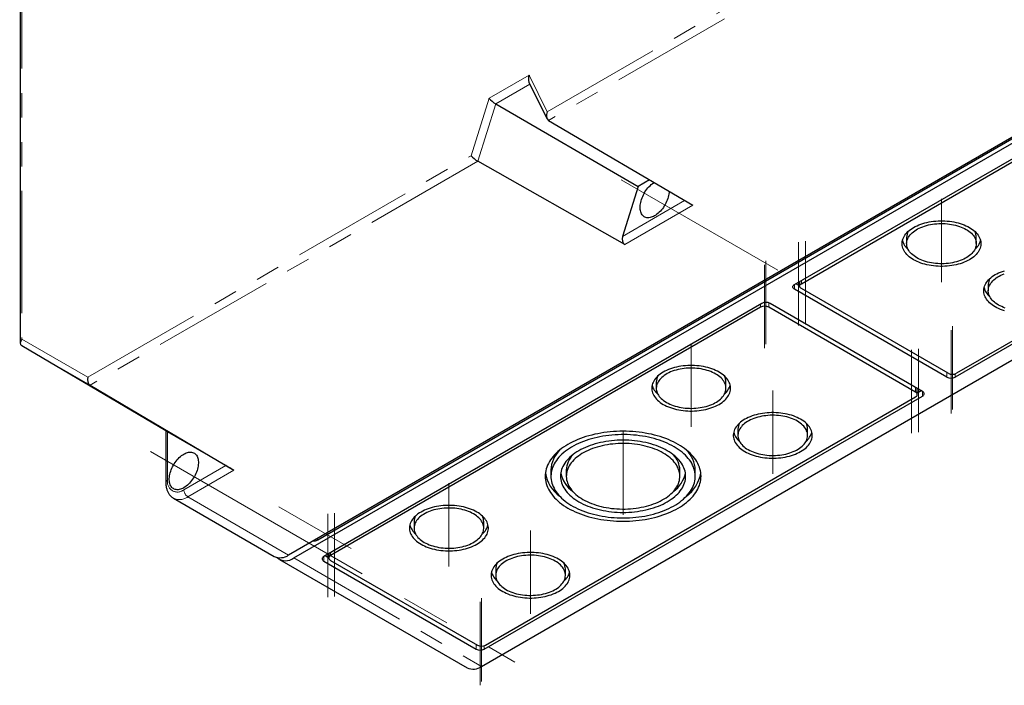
# Model space of a CAD drawing. Header units: millimetres. Extents: x 25 to 2116, y 25 to 1460.
# Tile 4 of 10: x 1597 to 1852, y 512 to 685. Entities that reach past the tile are written whole.
import ezdxf

# ---------------------------------------------------------------- set-up
doc = ezdxf.new("R2010")
doc.units = ezdxf.units.MM
doc.header["$LTSCALE"] = 5
doc.linetypes.add('CENTERX2', pattern=[20.32, 12.7, -2.54, 2.54, -2.54])
doc.linetypes.add('PHANTOM', pattern=[12.7, 6.35, -1.27, 1.27, -1.27, 1.27, -1.27])

msp = doc.modelspace()

# ---------------------------------------------------------------- linework, layer by layer
at = {"color": 7, "linetype": 'Continuous', "lineweight": 25}
for p, q in [((1596.676, 767.219), (1596.676, 601.002)), ((1911.071, 687.155), (1666.412, 545.916)), ((1667.755, 545.141), (1912.414, 686.379)), ((1673.978, 549.876), (1906.192, 683.93)), ((1797.863, 616.168), (1911.707, 681.889)), ((1799.631, 616.372), (1911.354, 680.869)), ((1728.864, 668.756), (1733.531, 659.24)), ((1720.216, 663.083), (1757.204, 641.601)), ((1716.546, 516.975), (1961.205, 658.213)), ((1733.938, 658.783), (1771.407, 636.736)), ((1953.426, 657.805), (1839.582, 592.084)), ((1951.659, 657.601), (1839.936, 593.105)), ((1753.75, 626.543), (1715.559, 648.173)), ((1760.2, 643.33), (1757.204, 641.601)), ((1757.204, 641.601), (1753.147, 628.644)), ((1826.997, 628.415), (1826.997, 626.782)), ((1845.097, 626.782), (1845.097, 628.415)), ((1799.191, 616.935), (1799.191, 615.76)), ((1837.461, 592.084), (1797.863, 614.944)), ((1799.191, 615.81), (1798.217, 616.373)), ((1837.814, 593.105), (1799.631, 615.148)), ((1848.21, 616.169), (1848.21, 614.535)), ((1789.378, 611.27), (1675.533, 545.549)), ((1789.024, 610.249), (1677.301, 545.753)), ((1829.329, 588.206), (1791.145, 610.249)), ((1831.097, 588.41), (1791.499, 611.27)), ((1634.506, 578.123), (1597.115, 600.241)), ((1614.819, 590.017), (1652.182, 567.909)), ((1761.943, 590.86), (1761.943, 589.227)), ((1780.043, 589.227), (1780.043, 590.86)), ((1829.769, 587.594), (1829.769, 589.177)), ((1829.769, 588.052), (1830.743, 588.615)), ((1717.253, 521.465), (1831.097, 587.186)), ((1717.606, 522.485), (1829.329, 586.982)), ((1783.156, 578.614), (1783.156, 576.981)), ((1801.256, 576.981), (1801.256, 578.614)), ((1634.506, 578.127), (1634.506, 564.695)), ((1650.074, 569.141), (1634.946, 577.878)), ((1734.565, 568), (1734.565, 566.367)), ((1738.565, 568), (1738.565, 566.367)), ((1768.065, 566.367), (1768.065, 568)), ((1772.065, 566.367), (1772.065, 568)), ((1636.499, 560.649), (1662.662, 545.545)), ((1699.01, 554.53), (1699.01, 552.897)), ((1717.11, 552.897), (1717.11, 554.53)), ((1675.887, 545.753), (1676.862, 545.191)), ((1676.862, 546.316), (1676.862, 545.141)), ((1664.006, 544.769), (1712.796, 516.603)), ((1675.533, 544.324), (1715.131, 521.465)), ((1677.301, 544.528), (1715.485, 522.485)), ((1720.224, 542.284), (1720.224, 540.651)), ((1738.324, 540.651), (1738.324, 542.284))]:
    msp.add_line(p, q, dxfattribs=at)
at = {"color": 7, "linetype": 'PHANTOM', "lineweight": 18}
for p, q in [((1597.115, 767.472), (1597.115, 601.973)), ((1733.568, 661.019), (1833.177, 718.522)), ((1834.677, 716.939), (1733.938, 658.783)), ((1718.474, 664.516), (1728.901, 670.536)), ((1728.901, 670.536), (1733.568, 661.019)), ((1729.124, 668.225), (1720.216, 663.083)), ((1713.807, 649.611), (1718.474, 664.516)), ((1720.216, 663.083), (1715.549, 648.178)), ((1614.198, 592.108), (1713.807, 649.611)), ((1715.559, 648.173), (1614.819, 590.017)), ((1753.147, 628.644), (1769.306, 637.972)), ((1771.407, 636.736), (1753.75, 626.543)), ((1799.631, 617.189), (1799.631, 616.372)), ((1797.863, 616.168), (1797.863, 614.944)), ((1789.024, 611.066), (1789.024, 610.249)), ((1791.145, 611.421), (1791.145, 610.249)), ((1597.115, 601.973), (1614.198, 592.108)), ((1614.81, 590.023), (1597.106, 600.246)), ((1837.461, 593.309), (1837.461, 592.084)), ((1839.582, 592.953), (1839.582, 592.084)), ((1829.329, 589.431), (1829.329, 588.206)), ((1831.097, 588.41), (1831.097, 587.186)), ((1634.946, 577.878), (1634.946, 565.307)), ((1639.188, 562.857), (1650.074, 569.141)), ((1652.182, 567.909), (1640.249, 561.02)), ((1640.249, 561.02), (1666.412, 545.916)), ((1673.624, 550.08), (1673.978, 549.876)), ((1667.755, 545.141), (1716.546, 516.975)), ((1675.533, 545.549), (1675.533, 544.324)), ((1677.301, 546.569), (1677.301, 545.753)), ((1715.131, 522.69), (1715.131, 521.465)), ((1717.253, 522.334), (1717.253, 521.465))]:
    msp.add_line(p, q, dxfattribs=at)
at = {"color": 1, "linetype": 'CENTERX2', "lineweight": 18}
for p, q in [((1793.513, 619.905), (1752.857, 643.375)), ((1836.047, 638.415), (1836.047, 616.782)), ((1798.924, 627.189), (1798.924, 605.556)), ((1800.691, 627.393), (1800.691, 605.76)), ((1790.438, 622.291), (1790.438, 600.658)), ((1790.085, 621.27), (1790.085, 599.637)), ((1838.522, 604.33), (1838.522, 582.697)), ((1838.875, 605.35), (1838.875, 583.717)), ((1770.993, 600.86), (1770.993, 579.227)), ((1828.269, 599.227), (1828.269, 577.594)), ((1830.036, 599.431), (1830.036, 577.798)), ((1792.206, 588.614), (1792.206, 566.981)), ((1753.315, 578), (1753.315, 556.367)), ((1630.528, 572.756), (1725.206, 518.099)), ((1708.06, 564.53), (1708.06, 542.897)), ((1663.903, 558.387), (1682.638, 547.571)), ((1676.594, 556.57), (1676.594, 534.937)), ((1678.362, 556.774), (1678.362, 535.141)), ((1729.274, 552.284), (1729.274, 530.651)), ((1716.546, 534.731), (1716.546, 513.098)), ((1716.192, 533.71), (1716.192, 512.077))]:
    msp.add_line(p, q, dxfattribs=at)
at = {"color": 7, "linetype": 'Continuous', "lineweight": 25, "flags": 128}
for points in [[(1765.296, 640.332), (1765.273, 640.017), (1765.224, 639.642), (1765.151, 639.258), (1765.055, 638.868), (1764.935, 638.476), (1764.794, 638.083), (1764.631, 637.691), (1764.448, 637.304), (1764.246, 636.924), (1764.026, 636.554), (1763.79, 636.195), (1763.54, 635.851), (1763.276, 635.522), (1763, 635.213), (1762.716, 634.923), (1762.423, 634.657), (1762.124, 634.414), (1761.822, 634.197), (1761.518, 634.007), (1761.213, 633.846), (1760.911, 633.713), (1760.612, 633.611), (1760.32, 633.54), (1760.035, 633.501), (1759.76, 633.493), (1759.496, 633.516), (1759.245, 633.571), (1759.009, 633.658), (1758.789, 633.774), (1758.587, 633.921), (1758.404, 634.097), (1758.241, 634.3), (1758.1, 634.53), (1757.98, 634.785), (1757.884, 635.063), (1757.811, 635.362), (1757.762, 635.681), (1757.738, 636.018), (1757.738, 636.369), (1757.762, 636.734), (1757.811, 637.11), (1757.884, 637.493), (1757.98, 637.883), (1758.1, 638.275), (1758.241, 638.669), (1758.404, 639.06), (1758.587, 639.447), (1758.789, 639.827), (1759.009, 640.197), (1759.245, 640.556), (1759.496, 640.901), (1759.76, 641.229), (1760.035, 641.538), (1760.32, 641.828), (1760.612, 642.094), (1760.911, 642.337), (1761.213, 642.554), (1761.359, 642.648)], [(1828.799, 622.597), (1828.39, 622.848), (1828.006, 623.112), (1827.65, 623.388), (1827.323, 623.675), (1827.025, 623.973), (1826.757, 624.281), (1826.521, 624.597), (1826.317, 624.92), (1826.146, 625.25), (1826.008, 625.585), (1825.905, 625.924), (1825.836, 626.266), (1825.801, 626.609), (1825.801, 626.954), (1825.836, 627.297), (1825.905, 627.639), (1826.008, 627.978), (1826.146, 628.313), (1826.317, 628.643), (1826.521, 628.966), (1826.757, 629.282), (1827.025, 629.59), (1827.323, 629.888), (1827.65, 630.176), (1828.006, 630.452), (1828.39, 630.715), (1828.799, 630.966), (1829.233, 631.202), (1829.689, 631.423), (1830.168, 631.629), (1830.666, 631.818), (1831.182, 631.99), (1831.715, 632.144), (1832.262, 632.281), (1832.823, 632.398), (1833.394, 632.497), (1833.974, 632.577), (1834.561, 632.636), (1835.153, 632.676), (1835.749, 632.696), (1836.345, 632.696), (1836.94, 632.676), (1837.532, 632.636), (1838.119, 632.577), (1838.7, 632.497), (1839.271, 632.398), (1839.831, 632.281), (1840.379, 632.144), (1840.911, 631.99), (1841.428, 631.818), (1841.926, 631.629), (1842.404, 631.423), (1842.861, 631.202), (1843.295, 630.966), (1843.704, 630.715), (1844.087, 630.452), (1844.443, 630.176), (1844.771, 629.888), (1845.069, 629.59), (1845.336, 629.282), (1845.573, 628.966), (1845.776, 628.643), (1845.947, 628.313), (1846.085, 627.978), (1846.188, 627.639), (1846.258, 627.297), (1846.292, 626.954), (1846.292, 626.609), (1846.258, 626.266), (1846.188, 625.924), (1846.085, 625.585), (1845.947, 625.25), (1845.776, 624.92), (1845.573, 624.597), (1845.336, 624.281), (1845.069, 623.973), (1844.771, 623.675), (1844.443, 623.388), (1844.087, 623.112), (1843.704, 622.848), (1843.295, 622.597), (1842.861, 622.361), (1842.404, 622.14), (1841.926, 621.935), (1841.428, 621.745), (1840.911, 621.573), (1840.379, 621.419), (1839.831, 621.282), (1839.271, 621.165), (1838.7, 621.066), (1838.119, 620.987), (1837.532, 620.927), (1836.94, 620.887), (1836.345, 620.867), (1835.749, 620.867), (1835.153, 620.887), (1834.561, 620.927), (1833.974, 620.987), (1833.394, 621.066), (1832.823, 621.165), (1832.262, 621.282), (1831.715, 621.419), (1831.182, 621.573), (1830.666, 621.745), (1830.168, 621.935), (1829.689, 622.14), (1829.233, 622.361), (1828.799, 622.597)], [(1829.647, 623.087), (1829.266, 623.322), (1828.909, 623.569), (1828.58, 623.829), (1828.28, 624.1), (1828.009, 624.381), (1827.768, 624.671), (1827.558, 624.97), (1827.381, 625.275), (1827.237, 625.585), (1827.126, 625.901), (1827.049, 626.219), (1827.006, 626.54), (1826.998, 626.862), (1827.024, 627.183), (1827.083, 627.503), (1827.177, 627.821), (1827.305, 628.134), (1827.466, 628.442), (1827.659, 628.744), (1827.884, 629.038), (1828.14, 629.324), (1828.427, 629.6), (1828.742, 629.865), (1829.084, 630.119), (1829.453, 630.36), (1829.847, 630.588), (1830.265, 630.801), (1830.705, 630.999), (1831.165, 631.181), (1831.643, 631.346), (1832.138, 631.494), (1832.648, 631.624), (1833.171, 631.735), (1833.704, 631.828), (1834.247, 631.902), (1834.796, 631.956), (1835.351, 631.991), (1835.907, 632.005), (1836.465, 632), (1837.02, 631.976), (1837.572, 631.931), (1838.119, 631.867), (1838.657, 631.784), (1839.186, 631.682), (1839.702, 631.561), (1840.205, 631.422), (1840.692, 631.265), (1841.161, 631.092), (1841.611, 630.902), (1842.04, 630.696), (1842.446, 630.476), (1842.828, 630.241), (1843.184, 629.994), (1843.513, 629.734), (1843.814, 629.463), (1844.085, 629.182), (1844.326, 628.892), (1844.535, 628.594), (1844.712, 628.289), (1844.856, 627.978), (1844.967, 627.662), (1845.044, 627.344), (1845.087, 627.023), (1845.096, 626.701), (1845.07, 626.38), (1845.01, 626.06), (1844.916, 625.743), (1844.788, 625.429), (1844.628, 625.121), (1844.434, 624.82), (1844.209, 624.525), (1843.953, 624.239), (1843.667, 623.963), (1843.352, 623.698), (1843.009, 623.444), (1842.64, 623.203), (1842.246, 622.975), (1841.828, 622.762), (1841.389, 622.564), (1840.929, 622.383), (1840.45, 622.217), (1839.955, 622.07), (1839.446, 621.94), (1838.923, 621.828), (1838.389, 621.735), (1837.846, 621.661), (1837.297, 621.607), (1836.743, 621.573), (1836.186, 621.558), (1835.629, 621.563), (1835.073, 621.587), (1834.521, 621.632), (1833.975, 621.696), (1833.436, 621.779), (1832.908, 621.881), (1832.391, 622.002), (1831.889, 622.141), (1831.402, 622.298), (1830.932, 622.471), (1830.482, 622.661), (1830.053, 622.867), (1829.647, 623.087)], [(1850.012, 610.351), (1849.603, 610.602), (1849.22, 610.865), (1848.864, 611.142), (1848.536, 611.429), (1848.238, 611.727), (1847.97, 612.035), (1847.734, 612.351), (1847.53, 612.674), (1847.359, 613.004), (1847.222, 613.339), (1847.118, 613.678), (1847.049, 614.02), (1847.014, 614.363), (1847.014, 614.708), (1847.049, 615.051), (1847.118, 615.393), (1847.222, 615.732), (1847.359, 616.067), (1847.53, 616.397), (1847.734, 616.72), (1847.97, 617.036), (1848.238, 617.344), (1848.536, 617.642), (1848.864, 617.929), (1849.22, 618.206), (1849.603, 618.469), (1850.012, 618.72), (1850.446, 618.956), (1850.902, 619.177), (1851.381, 619.383), (1851.879, 619.572), (1852.395, 619.744)], [(1850.861, 610.841), (1850.479, 611.076), (1850.123, 611.323), (1849.794, 611.583), (1849.493, 611.854), (1849.222, 612.135), (1848.981, 612.425), (1848.772, 612.723), (1848.595, 613.029), (1848.45, 613.339), (1848.339, 613.655), (1848.262, 613.973), (1848.22, 614.294), (1848.211, 614.616), (1848.237, 614.937), (1848.297, 615.257), (1848.391, 615.574), (1848.518, 615.888), (1848.679, 616.196), (1848.872, 616.498), (1849.098, 616.792), (1849.354, 617.078), (1849.64, 617.354), (1849.955, 617.619), (1850.297, 617.873), (1850.667, 618.114), (1851.061, 618.342), (1851.478, 618.555), (1851.918, 618.753), (1852.378, 618.935)], [(1797.863, 614.944), (1797.71, 615.047), (1797.587, 615.163), (1797.497, 615.288), (1797.442, 615.421), (1797.424, 615.556), (1797.442, 615.691), (1797.497, 615.824), (1797.587, 615.949), (1797.71, 616.065), (1797.863, 616.168)], [(1799.631, 615.148), (1799.478, 615.251), (1799.355, 615.367), (1799.265, 615.492), (1799.21, 615.625), (1799.191, 615.76), (1799.21, 615.896), (1799.265, 616.028), (1799.355, 616.153), (1799.478, 616.269), (1799.631, 616.372)], [(1852.395, 609.327), (1851.879, 609.499), (1851.381, 609.688), (1850.902, 609.894), (1850.446, 610.115), (1850.012, 610.351)], [(1852.615, 610.052), (1852.145, 610.225), (1851.696, 610.415), (1851.267, 610.621), (1850.861, 610.841)], [(1778.241, 593.411), (1777.807, 593.647), (1777.35, 593.868), (1776.872, 594.074), (1776.374, 594.263), (1775.858, 594.435), (1775.325, 594.59), (1774.777, 594.726), (1774.217, 594.844), (1773.646, 594.942), (1773.066, 595.022), (1772.478, 595.082), (1771.886, 595.121), (1771.291, 595.142), (1770.695, 595.142), (1770.1, 595.121), (1769.507, 595.082), (1768.92, 595.022), (1768.34, 594.942), (1767.769, 594.844), (1767.209, 594.726), (1766.661, 594.59), (1766.128, 594.435), (1765.612, 594.263), (1765.114, 594.074), (1764.635, 593.868), (1764.179, 593.647), (1763.745, 593.411), (1763.336, 593.161), (1762.953, 592.897), (1762.597, 592.621), (1762.269, 592.333), (1761.971, 592.035), (1761.703, 591.728), (1761.467, 591.411), (1761.263, 591.088), (1761.092, 590.758), (1760.955, 590.423), (1760.851, 590.084), (1760.782, 589.743), (1760.747, 589.399), (1760.747, 589.055), (1760.782, 588.711), (1760.851, 588.369), (1760.955, 588.03), (1761.092, 587.695), (1761.263, 587.366), (1761.467, 587.042), (1761.703, 586.726), (1761.971, 586.419), (1762.269, 586.12), (1762.597, 585.833), (1762.953, 585.557), (1763.336, 585.293), (1763.745, 585.043), (1764.179, 584.807), (1764.635, 584.585), (1765.114, 584.38), (1765.612, 584.191), (1766.128, 584.018), (1766.661, 583.864), (1767.209, 583.728), (1767.769, 583.61), (1768.34, 583.511), (1768.92, 583.432), (1769.507, 583.372), (1770.1, 583.332), (1770.695, 583.312), (1771.291, 583.312), (1771.886, 583.332), (1772.478, 583.372), (1773.066, 583.432), (1773.646, 583.511), (1774.217, 583.61), (1774.777, 583.728), (1775.325, 583.864), (1775.858, 584.018), (1776.374, 584.191), (1776.872, 584.38), (1777.35, 584.585), (1777.807, 584.807), (1778.241, 585.043), (1778.65, 585.293), (1779.033, 585.557), (1779.389, 585.833), (1779.717, 586.12), (1780.015, 586.419), (1780.283, 586.726), (1780.519, 587.042), (1780.723, 587.366), (1780.894, 587.695), (1781.031, 588.03), (1781.135, 588.369), (1781.204, 588.711), (1781.239, 589.055), (1781.239, 589.399), (1781.204, 589.743), (1781.135, 590.084), (1781.031, 590.423), (1780.894, 590.758), (1780.723, 591.088), (1780.519, 591.411), (1780.283, 591.728), (1780.015, 592.035), (1779.717, 592.333), (1779.389, 592.621), (1779.033, 592.897), (1778.65, 593.161), (1778.241, 593.411)], [(1777.392, 592.921), (1776.986, 593.141), (1776.557, 593.347), (1776.107, 593.537), (1775.638, 593.711), (1775.151, 593.867), (1774.648, 594.006), (1774.132, 594.127), (1773.603, 594.229), (1773.065, 594.312), (1772.519, 594.376), (1771.967, 594.421), (1771.411, 594.446), (1770.854, 594.451), (1770.297, 594.436), (1769.743, 594.401), (1769.193, 594.347), (1768.651, 594.273), (1768.117, 594.18), (1767.594, 594.069), (1767.084, 593.939), (1766.589, 593.791), (1766.111, 593.626), (1765.651, 593.444), (1765.211, 593.246), (1764.794, 593.033), (1764.4, 592.806), (1764.03, 592.564), (1763.688, 592.311), (1763.373, 592.045), (1763.087, 591.769), (1762.83, 591.483), (1762.605, 591.189), (1762.412, 590.887), (1762.251, 590.579), (1762.124, 590.266), (1762.03, 589.949), (1761.97, 589.629), (1761.944, 589.307), (1761.953, 588.986), (1761.995, 588.665), (1762.072, 588.346), (1762.183, 588.031), (1762.328, 587.72), (1762.505, 587.415), (1762.714, 587.117), (1762.955, 586.826), (1763.226, 586.545), (1763.527, 586.274), (1763.856, 586.015), (1764.212, 585.767), (1764.594, 585.533), (1765, 585.312), (1765.428, 585.107), (1765.878, 584.917), (1766.348, 584.743), (1766.835, 584.586), (1767.337, 584.448), (1767.854, 584.327), (1768.382, 584.224), (1768.921, 584.141), (1769.467, 584.077), (1770.019, 584.033), (1770.575, 584.008), (1771.132, 584.003), (1771.689, 584.018), (1772.243, 584.052), (1772.793, 584.107), (1773.335, 584.18), (1773.869, 584.273), (1774.392, 584.385), (1774.902, 584.515), (1775.397, 584.663), (1775.875, 584.828), (1776.335, 585.01), (1776.774, 585.207), (1777.192, 585.421), (1777.586, 585.648), (1777.955, 585.889), (1778.298, 586.143), (1778.613, 586.408), (1778.899, 586.685), (1779.155, 586.97), (1779.38, 587.265), (1779.574, 587.567), (1779.735, 587.875), (1779.862, 588.188), (1779.956, 588.505), (1780.016, 588.825), (1780.042, 589.146), (1780.033, 589.468), (1779.99, 589.789), (1779.913, 590.108), (1779.802, 590.423), (1779.658, 590.734), (1779.481, 591.039), (1779.272, 591.337), (1779.031, 591.627), (1778.76, 591.908), (1778.459, 592.179), (1778.13, 592.439), (1777.774, 592.687), (1777.392, 592.921)], [(1829.329, 586.982), (1829.482, 587.085), (1829.605, 587.201), (1829.695, 587.326), (1829.75, 587.459), (1829.769, 587.594), (1829.75, 587.729), (1829.695, 587.862), (1829.605, 587.987), (1829.482, 588.103), (1829.329, 588.206)], [(1831.097, 587.186), (1831.25, 587.289), (1831.373, 587.405), (1831.463, 587.531), (1831.518, 587.663), (1831.536, 587.798), (1831.518, 587.934), (1831.463, 588.066), (1831.373, 588.191), (1831.25, 588.307), (1831.097, 588.41)], [(1799.454, 581.165), (1799.02, 581.401), (1798.564, 581.622), (1798.085, 581.828), (1797.587, 582.017), (1797.071, 582.189), (1796.538, 582.343), (1795.99, 582.48), (1795.43, 582.598), (1794.859, 582.696), (1794.279, 582.776), (1793.692, 582.835), (1793.099, 582.875), (1792.504, 582.895), (1791.908, 582.895), (1791.313, 582.875), (1790.721, 582.835), (1790.133, 582.776), (1789.553, 582.696), (1788.982, 582.598), (1788.422, 582.48), (1787.874, 582.343), (1787.341, 582.189), (1786.825, 582.017), (1786.327, 581.828), (1785.849, 581.622), (1785.392, 581.401), (1784.958, 581.165), (1784.549, 580.914), (1784.166, 580.651), (1783.81, 580.375), (1783.482, 580.087), (1783.184, 579.789), (1782.916, 579.481), (1782.68, 579.165), (1782.476, 578.842), (1782.305, 578.512), (1782.168, 578.177), (1782.064, 577.838), (1781.995, 577.496), (1781.96, 577.153), (1781.96, 576.809), (1781.995, 576.465), (1782.064, 576.123), (1782.168, 575.784), (1782.305, 575.449), (1782.476, 575.119), (1782.68, 574.796), (1782.916, 574.48), (1783.184, 574.172), (1783.482, 573.874), (1783.81, 573.587), (1784.166, 573.311), (1784.549, 573.047), (1784.958, 572.797), (1785.392, 572.56), (1785.849, 572.339), (1786.327, 572.134), (1786.825, 571.944), (1787.341, 571.772), (1787.874, 571.618), (1788.422, 571.482), (1788.982, 571.364), (1789.553, 571.265), (1790.133, 571.186), (1790.721, 571.126), (1791.313, 571.086), (1791.908, 571.066), (1792.504, 571.066), (1793.099, 571.086), (1793.692, 571.126), (1794.279, 571.186), (1794.859, 571.265), (1795.43, 571.364), (1795.99, 571.482), (1796.538, 571.618), (1797.071, 571.772), (1797.587, 571.944), (1798.085, 572.134), (1798.564, 572.339), (1799.02, 572.56), (1799.454, 572.797), (1799.863, 573.047), (1800.246, 573.311), (1800.602, 573.587), (1800.93, 573.874), (1801.228, 574.172), (1801.496, 574.48), (1801.732, 574.796), (1801.936, 575.119), (1802.107, 575.449), (1802.244, 575.784), (1802.348, 576.123), (1802.417, 576.465), (1802.452, 576.809), (1802.452, 577.153), (1802.417, 577.496), (1802.348, 577.838), (1802.244, 578.177), (1802.107, 578.512), (1801.936, 578.842), (1801.732, 579.165), (1801.496, 579.481), (1801.228, 579.789), (1800.93, 580.087), (1800.602, 580.375), (1800.246, 580.651), (1799.863, 580.914), (1799.454, 581.165)], [(1798.605, 580.675), (1798.199, 580.895), (1797.77, 581.101), (1797.321, 581.291), (1796.851, 581.464), (1796.364, 581.621), (1795.862, 581.76), (1795.345, 581.881), (1794.816, 581.983), (1794.278, 582.066), (1793.732, 582.13), (1793.18, 582.175), (1792.624, 582.2), (1792.067, 582.205), (1791.51, 582.19), (1790.956, 582.155), (1790.406, 582.101), (1789.864, 582.027), (1789.33, 581.934), (1788.807, 581.823), (1788.297, 581.693), (1787.802, 581.545), (1787.324, 581.38), (1786.864, 581.198), (1786.425, 581), (1786.007, 580.787), (1785.613, 580.559), (1785.244, 580.318), (1784.901, 580.065), (1784.586, 579.799), (1784.3, 579.523), (1784.044, 579.237), (1783.819, 578.943), (1783.625, 578.641), (1783.464, 578.333), (1783.337, 578.02), (1783.243, 577.702), (1783.183, 577.383), (1783.157, 577.061), (1783.166, 576.739), (1783.209, 576.419), (1783.286, 576.1), (1783.396, 575.785), (1783.541, 575.474), (1783.718, 575.169), (1783.927, 574.87), (1784.168, 574.58), (1784.439, 574.299), (1784.74, 574.028), (1785.069, 573.768), (1785.425, 573.521), (1785.807, 573.286), (1786.213, 573.066), (1786.642, 572.86), (1787.092, 572.671), (1787.561, 572.497), (1788.048, 572.34), (1788.551, 572.201), (1789.067, 572.081), (1789.596, 571.978), (1790.134, 571.895), (1790.68, 571.831), (1791.232, 571.787), (1791.788, 571.762), (1792.345, 571.757), (1792.902, 571.772), (1793.456, 571.806), (1794.006, 571.861), (1794.548, 571.934), (1795.082, 572.027), (1795.605, 572.139), (1796.115, 572.269), (1796.61, 572.416), (1797.088, 572.582), (1797.548, 572.764), (1797.988, 572.961), (1798.405, 573.174), (1798.799, 573.402), (1799.169, 573.643), (1799.511, 573.897), (1799.826, 574.162), (1800.112, 574.438), (1800.368, 574.724), (1800.594, 575.019), (1800.787, 575.32), (1800.948, 575.629), (1801.075, 575.942), (1801.169, 576.259), (1801.229, 576.579), (1801.255, 576.9), (1801.246, 577.222), (1801.204, 577.543), (1801.127, 577.861), (1801.016, 578.177), (1800.871, 578.488), (1800.694, 578.793), (1800.485, 579.091), (1800.244, 579.381), (1799.973, 579.662), (1799.672, 579.933), (1799.343, 580.193), (1798.987, 580.441), (1798.605, 580.675)], [(1767.634, 574.634), (1767.03, 574.968), (1766.403, 575.288), (1765.753, 575.593), (1765.082, 575.881), (1764.391, 576.154), (1763.681, 576.41), (1762.953, 576.649), (1762.209, 576.87), (1761.45, 577.073), (1760.676, 577.258), (1759.89, 577.424), (1759.093, 577.571), (1758.286, 577.7), (1757.471, 577.809), (1756.648, 577.898), (1755.82, 577.968), (1754.987, 578.018), (1754.152, 578.047), (1753.315, 578.057), (1752.478, 578.047), (1751.643, 578.018), (1750.81, 577.968), (1749.982, 577.898), (1749.16, 577.809), (1748.344, 577.7), (1747.537, 577.571), (1746.74, 577.424), (1745.954, 577.258), (1745.181, 577.073), (1744.421, 576.87), (1743.677, 576.649), (1742.95, 576.41), (1742.24, 576.154), (1741.548, 575.881), (1740.877, 575.593), (1740.228, 575.288), (1739.6, 574.968), (1738.996, 574.634), (1738.417, 574.285), (1737.863, 573.923), (1737.335, 573.548), (1736.835, 573.16), (1736.363, 572.761), (1735.919, 572.351), (1735.506, 571.931), (1735.123, 571.502), (1734.771, 571.063), (1734.45, 570.617), (1734.162, 570.163), (1733.907, 569.703), (1733.685, 569.237), (1733.496, 568.766), (1733.341, 568.292), (1733.221, 567.813), (1733.134, 567.333), (1733.083, 566.85), (1733.065, 566.367), (1733.083, 565.884), (1733.134, 565.402), (1733.221, 564.921), (1733.341, 564.443), (1733.496, 563.968), (1733.685, 563.498), (1733.907, 563.032), (1734.162, 562.572), (1734.45, 562.118), (1734.771, 561.672), (1735.123, 561.233), (1735.506, 560.804), (1735.919, 560.383), (1736.363, 559.974), (1736.835, 559.575), (1737.335, 559.187), (1737.863, 558.812), (1738.417, 558.45), (1738.996, 558.101), (1739.6, 557.767), (1740.228, 557.447), (1740.877, 557.142), (1741.548, 556.853), (1742.24, 556.581), (1742.95, 556.325), (1743.677, 556.086), (1744.421, 555.865), (1745.181, 555.662), (1745.954, 555.477), (1746.74, 555.311), (1747.537, 555.163), (1748.344, 555.035), (1749.16, 554.926), (1749.982, 554.837), (1750.81, 554.767), (1751.643, 554.717), (1752.478, 554.687), (1753.315, 554.677), (1754.152, 554.687), (1754.987, 554.717), (1755.82, 554.767), (1756.648, 554.837), (1757.471, 554.926), (1758.286, 555.035), (1759.093, 555.163), (1759.89, 555.311), (1760.676, 555.477), (1761.45, 555.662), (1762.209, 555.865), (1762.953, 556.086), (1763.681, 556.325), (1764.391, 556.581), (1765.082, 556.853), (1765.753, 557.142), (1766.403, 557.447), (1767.03, 557.767), (1767.634, 558.101), (1768.214, 558.45), (1768.768, 558.812), (1769.295, 559.187), (1769.796, 559.575), (1770.268, 559.974), (1770.711, 560.383), (1771.125, 560.804), (1771.508, 561.233), (1771.86, 561.672), (1772.18, 562.118), (1772.468, 562.572), (1772.723, 563.032), (1772.946, 563.498), (1773.134, 563.968), (1773.289, 564.443), (1773.41, 564.921), (1773.496, 565.402), (1773.548, 565.884), (1773.565, 566.367), (1773.548, 566.85), (1773.496, 567.333), (1773.41, 567.813), (1773.289, 568.292), (1773.134, 568.766), (1772.946, 569.237), (1772.723, 569.703), (1772.468, 570.163), (1772.18, 570.617), (1771.86, 571.063), (1771.508, 571.502), (1771.125, 571.931), (1770.711, 572.351), (1770.268, 572.761), (1769.796, 573.16), (1769.295, 573.548), (1768.768, 573.923), (1768.214, 574.285), (1767.634, 574.634)], [(1766.573, 574.021), (1765.995, 574.341), (1765.393, 574.647), (1764.769, 574.937), (1764.124, 575.212), (1763.46, 575.47), (1762.777, 575.712), (1762.077, 575.937), (1761.36, 576.145), (1760.629, 576.334), (1759.885, 576.505), (1759.128, 576.658), (1758.361, 576.792), (1757.585, 576.907), (1756.801, 577.003), (1756.011, 577.079), (1755.215, 577.136), (1754.417, 577.173), (1753.616, 577.19), (1752.814, 577.188), (1752.014, 577.165), (1751.216, 577.123), (1750.422, 577.062), (1749.633, 576.981), (1748.85, 576.88), (1748.076, 576.76), (1747.312, 576.622), (1746.558, 576.464), (1745.817, 576.288), (1745.09, 576.094), (1744.377, 575.883), (1743.681, 575.653), (1743.003, 575.407), (1742.343, 575.145), (1741.703, 574.866), (1741.085, 574.572), (1740.489, 574.263), (1739.916, 573.939), (1739.368, 573.602), (1738.845, 573.251), (1738.349, 572.888), (1737.88, 572.513), (1737.439, 572.126), (1737.027, 571.729), (1736.645, 571.323), (1736.294, 570.907), (1735.973, 570.483), (1735.685, 570.051), (1735.428, 569.613), (1735.204, 569.169), (1735.013, 568.72), (1734.856, 568.266), (1734.732, 567.809), (1734.643, 567.349), (1734.587, 566.888), (1734.565, 566.425), (1734.578, 565.963), (1734.625, 565.501), (1734.707, 565.041), (1734.822, 564.583), (1734.971, 564.128), (1735.153, 563.678), (1735.369, 563.232), (1735.617, 562.792), (1735.898, 562.359), (1736.211, 561.933), (1736.555, 561.515), (1736.929, 561.106), (1737.333, 560.707), (1737.767, 560.318), (1738.229, 559.94), (1738.719, 559.574), (1739.235, 559.22), (1739.777, 558.879), (1740.343, 558.552), (1740.934, 558.239), (1741.547, 557.941), (1742.181, 557.658), (1742.836, 557.392), (1743.51, 557.141), (1744.202, 556.908), (1744.91, 556.692), (1745.634, 556.493), (1746.372, 556.313), (1747.122, 556.151), (1747.884, 556.007), (1748.656, 555.883), (1749.436, 555.777), (1750.224, 555.691), (1751.017, 555.625), (1751.814, 555.578), (1752.614, 555.551), (1753.415, 555.543), (1754.216, 555.556), (1755.016, 555.588), (1755.812, 555.64), (1756.604, 555.711), (1757.39, 555.802), (1758.168, 555.912), (1758.938, 556.041), (1759.697, 556.189), (1760.444, 556.356), (1761.179, 556.541), (1761.899, 556.744), (1762.603, 556.965), (1763.291, 557.202), (1763.96, 557.457), (1764.61, 557.727), (1765.239, 558.014), (1765.847, 558.316), (1766.431, 558.632), (1766.992, 558.963), (1767.527, 559.307), (1768.037, 559.664), (1768.52, 560.033), (1768.974, 560.414), (1769.401, 560.806), (1769.798, 561.208), (1770.165, 561.619), (1770.501, 562.039), (1770.805, 562.467), (1771.078, 562.902), (1771.318, 563.343), (1771.526, 563.79), (1771.7, 564.242), (1771.841, 564.697), (1771.947, 565.155), (1772.02, 565.616), (1772.059, 566.078), (1772.063, 566.541), (1772.033, 567.003), (1771.969, 567.464), (1771.87, 567.923), (1771.738, 568.38), (1771.573, 568.832), (1771.373, 569.28), (1771.141, 569.723), (1770.877, 570.16), (1770.58, 570.59), (1770.252, 571.012), (1769.892, 571.425), (1769.503, 571.829), (1769.084, 572.224), (1768.636, 572.607), (1768.16, 572.98), (1767.657, 573.34), (1767.128, 573.687), (1766.573, 574.021)], [(1764.806, 573.001), (1764.263, 573.3), (1763.696, 573.584), (1763.108, 573.854), (1762.499, 574.107), (1761.87, 574.343), (1761.223, 574.563), (1760.558, 574.765), (1759.879, 574.949), (1759.185, 575.115), (1758.479, 575.262), (1757.762, 575.39), (1757.036, 575.499), (1756.301, 575.589), (1755.56, 575.658), (1754.815, 575.708), (1754.066, 575.738), (1753.315, 575.748), (1752.565, 575.738), (1751.816, 575.708), (1751.07, 575.658), (1750.329, 575.589), (1749.595, 575.499), (1748.868, 575.39), (1748.151, 575.262), (1747.445, 575.115), (1746.751, 574.949), (1746.072, 574.765), (1745.408, 574.563), (1744.761, 574.343), (1744.132, 574.107), (1743.522, 573.854), (1742.934, 573.584), (1742.368, 573.3), (1741.825, 573.001), (1741.306, 572.687), (1740.814, 572.36), (1740.347, 572.021), (1739.909, 571.669), (1739.499, 571.306), (1739.119, 570.932), (1738.769, 570.549), (1738.45, 570.157), (1738.163, 569.756), (1737.908, 569.349), (1737.686, 568.935), (1737.497, 568.515), (1737.342, 568.091), (1737.221, 567.663), (1737.135, 567.233), (1737.083, 566.801), (1737.065, 566.367), (1737.083, 565.934), (1737.135, 565.502), (1737.221, 565.071), (1737.342, 564.644), (1737.497, 564.22), (1737.686, 563.8), (1737.908, 563.386), (1738.163, 562.979), (1738.45, 562.578), (1738.769, 562.186), (1739.119, 561.803), (1739.499, 561.429), (1739.909, 561.066), (1740.347, 560.714), (1740.814, 560.374), (1741.306, 560.048), (1741.825, 559.734), (1742.368, 559.435), (1742.934, 559.15), (1743.522, 558.881), (1744.132, 558.628), (1744.761, 558.392), (1745.408, 558.172), (1746.072, 557.97), (1746.751, 557.786), (1747.445, 557.62), (1748.151, 557.473), (1748.868, 557.345), (1749.595, 557.236), (1750.329, 557.146), (1751.07, 557.076), (1751.816, 557.026), (1752.565, 556.996), (1753.315, 556.986), (1754.066, 556.996), (1754.815, 557.026), (1755.56, 557.076), (1756.301, 557.146), (1757.036, 557.236), (1757.762, 557.345), (1758.479, 557.473), (1759.185, 557.62), (1759.879, 557.786), (1760.558, 557.97), (1761.223, 558.172), (1761.87, 558.392), (1762.499, 558.628), (1763.108, 558.881), (1763.696, 559.15), (1764.263, 559.435), (1764.806, 559.734), (1765.324, 560.048), (1765.817, 560.374), (1766.283, 560.714), (1766.721, 561.066), (1767.131, 561.429), (1767.512, 561.803), (1767.862, 562.186), (1768.181, 562.578), (1768.468, 562.979), (1768.723, 563.386), (1768.945, 563.8), (1769.134, 564.22), (1769.289, 564.644), (1769.409, 565.071), (1769.496, 565.502), (1769.548, 565.934), (1769.565, 566.367), (1769.548, 566.801), (1769.496, 567.233), (1769.409, 567.663), (1769.289, 568.091), (1769.134, 568.515), (1768.945, 568.935), (1768.723, 569.349), (1768.468, 569.756), (1768.181, 570.157), (1767.862, 570.549), (1767.512, 570.932), (1767.131, 571.306), (1766.721, 571.669), (1766.283, 572.021), (1765.817, 572.36), (1765.324, 572.687), (1764.806, 573.001)], [(1763.745, 572.388), (1763.229, 572.672), (1762.69, 572.941), (1762.129, 573.195), (1761.547, 573.433), (1760.946, 573.654), (1760.327, 573.859), (1759.692, 574.045), (1759.042, 574.214), (1758.379, 574.365), (1757.703, 574.497), (1757.018, 574.61), (1756.324, 574.703), (1755.623, 574.778), (1754.916, 574.832), (1754.206, 574.867), (1753.493, 574.882), (1752.781, 574.877), (1752.069, 574.852), (1751.361, 574.807), (1750.656, 574.743), (1749.959, 574.659), (1749.269, 574.556), (1748.588, 574.433), (1747.919, 574.292), (1747.262, 574.132), (1746.619, 573.954), (1745.992, 573.759), (1745.382, 573.546), (1744.79, 573.316), (1744.219, 573.07), (1743.668, 572.809), (1743.14, 572.532), (1742.636, 572.241), (1742.157, 571.936), (1741.704, 571.619), (1741.278, 571.289), (1740.881, 570.947), (1740.512, 570.595), (1740.173, 570.233), (1739.865, 569.862), (1739.588, 569.483), (1739.343, 569.096), (1739.131, 568.703), (1738.952, 568.305), (1738.807, 567.902), (1738.695, 567.496), (1738.618, 567.087), (1738.575, 566.676), (1738.566, 566.265), (1738.592, 565.853), (1738.652, 565.443), (1738.747, 565.035), (1738.875, 564.631), (1739.038, 564.23), (1739.233, 563.834), (1739.462, 563.444), (1739.722, 563.061), (1740.015, 562.686), (1740.339, 562.319), (1740.692, 561.962), (1741.076, 561.615), (1741.488, 561.28), (1741.927, 560.956), (1742.394, 560.644), (1742.885, 560.346), (1743.401, 560.063), (1743.941, 559.793), (1744.502, 559.54), (1745.084, 559.302), (1745.684, 559.08), (1746.303, 558.876), (1746.938, 558.689), (1747.588, 558.52), (1748.252, 558.37), (1748.927, 558.238), (1749.613, 558.125), (1750.307, 558.031), (1751.008, 557.957), (1751.714, 557.903), (1752.425, 557.868), (1753.137, 557.853), (1753.85, 557.858), (1754.561, 557.883), (1755.27, 557.927), (1755.974, 557.992), (1756.672, 558.076), (1757.362, 558.179), (1758.042, 558.302), (1758.712, 558.443), (1759.369, 558.603), (1760.012, 558.78), (1760.639, 558.976), (1761.249, 559.189), (1761.84, 559.419), (1762.412, 559.665), (1762.962, 559.926), (1763.49, 560.203), (1763.994, 560.494), (1764.473, 560.798), (1764.926, 561.116), (1765.352, 561.446), (1765.75, 561.787), (1766.119, 562.14), (1766.458, 562.502), (1766.766, 562.873), (1767.042, 563.252), (1767.287, 563.638), (1767.499, 564.031), (1767.678, 564.43), (1767.824, 564.833), (1767.935, 565.239), (1768.012, 565.648), (1768.056, 566.059), (1768.064, 566.47), (1768.038, 566.882), (1767.978, 567.292), (1767.884, 567.699), (1767.755, 568.104), (1767.593, 568.505), (1767.397, 568.901), (1767.169, 569.29), (1766.908, 569.673), (1766.616, 570.049), (1766.292, 570.415), (1765.938, 570.773), (1765.555, 571.119), (1765.143, 571.455), (1764.703, 571.779), (1764.237, 572.09), (1763.745, 572.388)], [(1639.188, 572.125), (1639.493, 572.286), (1639.795, 572.419), (1640.094, 572.52), (1640.386, 572.592), (1640.671, 572.631), (1640.946, 572.639), (1641.21, 572.616), (1641.461, 572.561), (1641.697, 572.474), (1641.917, 572.357), (1642.119, 572.211), (1642.302, 572.035), (1642.464, 571.832), (1642.606, 571.602), (1642.725, 571.347), (1642.822, 571.069), (1642.895, 570.77), (1642.944, 570.451), (1642.968, 570.114), (1642.968, 569.762), (1642.944, 569.398), (1642.895, 569.022), (1642.822, 568.639), (1642.725, 568.249), (1642.606, 567.857), (1642.464, 567.463), (1642.302, 567.072), (1642.119, 566.685), (1641.917, 566.305), (1641.697, 565.935), (1641.461, 565.576), (1641.21, 565.231), (1640.946, 564.903), (1640.671, 564.593), (1640.386, 564.304), (1640.094, 564.037), (1639.795, 563.795), (1639.493, 563.578), (1639.188, 563.388), (1638.884, 563.226), (1638.581, 563.094), (1638.283, 562.992), (1637.99, 562.921), (1637.705, 562.881), (1637.43, 562.873), (1637.166, 562.897), (1636.916, 562.952), (1636.68, 563.038), (1636.46, 563.155), (1636.258, 563.302), (1636.075, 563.477), (1635.912, 563.681), (1635.77, 563.91), (1635.651, 564.165), (1635.555, 564.443), (1635.482, 564.743), (1635.433, 565.062), (1635.408, 565.398), (1635.408, 565.75), (1635.433, 566.115), (1635.482, 566.49), (1635.555, 566.874), (1635.651, 567.263), (1635.77, 567.656), (1635.912, 568.049), (1636.075, 568.441), (1636.258, 568.827), (1636.46, 569.207), (1636.68, 569.578), (1636.916, 569.937), (1637.166, 570.281), (1637.43, 570.609), (1637.705, 570.919), (1637.99, 571.208), (1638.283, 571.475), (1638.581, 571.718), (1638.884, 571.935), (1639.188, 572.125)], [(1715.308, 557.081), (1714.875, 557.317), (1714.418, 557.538), (1713.94, 557.744), (1713.441, 557.933), (1712.925, 558.105), (1712.392, 558.259), (1711.845, 558.396), (1711.284, 558.514), (1710.713, 558.612), (1710.133, 558.692), (1709.546, 558.751), (1708.954, 558.791), (1708.358, 558.811), (1707.762, 558.811), (1707.167, 558.791), (1706.575, 558.751), (1705.988, 558.692), (1705.407, 558.612), (1704.836, 558.514), (1704.276, 558.396), (1703.729, 558.259), (1703.196, 558.105), (1702.679, 557.933), (1702.181, 557.744), (1701.703, 557.538), (1701.246, 557.317), (1700.813, 557.081), (1700.403, 556.83), (1700.02, 556.567), (1699.664, 556.291), (1699.336, 556.003), (1699.038, 555.705), (1698.771, 555.397), (1698.535, 555.081), (1698.331, 554.758), (1698.16, 554.428), (1698.022, 554.093), (1697.919, 553.754), (1697.849, 553.412), (1697.815, 553.069), (1697.815, 552.725), (1697.849, 552.381), (1697.919, 552.039), (1698.022, 551.7), (1698.16, 551.365), (1698.331, 551.035), (1698.535, 550.712), (1698.771, 550.396), (1699.038, 550.088), (1699.336, 549.79), (1699.664, 549.503), (1700.02, 549.227), (1700.403, 548.963), (1700.813, 548.713), (1701.246, 548.476), (1701.703, 548.255), (1702.181, 548.05), (1702.679, 547.86), (1703.196, 547.688), (1703.729, 547.534), (1704.276, 547.398), (1704.836, 547.28), (1705.407, 547.181), (1705.988, 547.102), (1706.575, 547.042), (1707.167, 547.002), (1707.762, 546.982), (1708.358, 546.982), (1708.954, 547.002), (1709.546, 547.042), (1710.133, 547.102), (1710.713, 547.181), (1711.284, 547.28), (1711.845, 547.398), (1712.392, 547.534), (1712.925, 547.688), (1713.441, 547.86), (1713.94, 548.05), (1714.418, 548.255), (1714.875, 548.476), (1715.308, 548.713), (1715.717, 548.963), (1716.101, 549.227), (1716.457, 549.503), (1716.784, 549.79), (1717.082, 550.088), (1717.35, 550.396), (1717.586, 550.712), (1717.79, 551.035), (1717.961, 551.365), (1718.099, 551.7), (1718.202, 552.039), (1718.271, 552.381), (1718.306, 552.725), (1718.306, 553.069), (1718.271, 553.412), (1718.202, 553.754), (1718.099, 554.093), (1717.961, 554.428), (1717.79, 554.758), (1717.586, 555.081), (1717.35, 555.397), (1717.082, 555.705), (1716.784, 556.003), (1716.457, 556.291), (1716.101, 556.567), (1715.717, 556.83), (1715.308, 557.081)], [(1714.46, 556.591), (1714.054, 556.811), (1713.625, 557.017), (1713.175, 557.207), (1712.706, 557.38), (1712.219, 557.537), (1711.716, 557.676), (1711.199, 557.797), (1710.671, 557.899), (1710.132, 557.982), (1709.586, 558.046), (1709.034, 558.091), (1708.478, 558.116), (1707.921, 558.12), (1707.364, 558.106), (1706.81, 558.071), (1706.261, 558.017), (1705.718, 557.943), (1705.184, 557.85), (1704.662, 557.739), (1704.152, 557.609), (1703.657, 557.461), (1703.178, 557.296), (1702.718, 557.114), (1702.279, 556.916), (1701.861, 556.703), (1701.467, 556.475), (1701.098, 556.234), (1700.755, 555.981), (1700.44, 555.715), (1700.154, 555.439), (1699.898, 555.153), (1699.673, 554.859), (1699.48, 554.557), (1699.319, 554.249), (1699.191, 553.936), (1699.097, 553.618), (1699.037, 553.299), (1699.011, 552.977), (1699.02, 552.655), (1699.063, 552.335), (1699.14, 552.016), (1699.251, 551.701), (1699.395, 551.39), (1699.572, 551.085), (1699.781, 550.786), (1700.022, 550.496), (1700.293, 550.215), (1700.594, 549.944), (1700.923, 549.684), (1701.279, 549.437), (1701.661, 549.202), (1702.067, 548.982), (1702.496, 548.776), (1702.946, 548.586), (1703.415, 548.413), (1703.902, 548.256), (1704.405, 548.117), (1704.921, 547.997), (1705.45, 547.894), (1705.988, 547.811), (1706.535, 547.747), (1707.087, 547.703), (1707.642, 547.678), (1708.2, 547.673), (1708.757, 547.688), (1709.311, 547.722), (1709.86, 547.777), (1710.403, 547.85), (1710.936, 547.943), (1711.459, 548.055), (1711.969, 548.185), (1712.464, 548.332), (1712.943, 548.498), (1713.402, 548.679), (1713.842, 548.877), (1714.26, 549.09), (1714.654, 549.318), (1715.023, 549.559), (1715.366, 549.813), (1715.681, 550.078), (1715.967, 550.354), (1716.223, 550.64), (1716.448, 550.935), (1716.641, 551.236), (1716.802, 551.544), (1716.93, 551.858), (1717.024, 552.175), (1717.084, 552.495), (1717.109, 552.816), (1717.101, 553.138), (1717.058, 553.459), (1716.981, 553.777), (1716.87, 554.093), (1716.726, 554.404), (1716.549, 554.709), (1716.339, 555.007), (1716.099, 555.297), (1715.827, 555.578), (1715.527, 555.849), (1715.198, 556.109), (1714.842, 556.356), (1714.46, 556.591)], [(1675.533, 545.549), (1675.381, 545.446), (1675.258, 545.33), (1675.168, 545.204), (1675.113, 545.072), (1675.094, 544.937), (1675.113, 544.801), (1675.168, 544.669), (1675.258, 544.544), (1675.381, 544.428), (1675.533, 544.324)], [(1677.301, 545.753), (1677.148, 545.65), (1677.025, 545.534), (1676.935, 545.408), (1676.88, 545.276), (1676.862, 545.141), (1676.88, 545.005), (1676.935, 544.873), (1677.025, 544.748), (1677.148, 544.632), (1677.301, 544.528)], [(1736.521, 544.835), (1736.088, 545.071), (1735.631, 545.292), (1735.153, 545.498), (1734.655, 545.687), (1734.138, 545.859), (1733.605, 546.013), (1733.058, 546.15), (1732.498, 546.267), (1731.926, 546.366), (1731.346, 546.445), (1730.759, 546.505), (1730.167, 546.545), (1729.572, 546.565), (1728.975, 546.565), (1728.38, 546.545), (1727.788, 546.505), (1727.201, 546.445), (1726.621, 546.366), (1726.05, 546.267), (1725.489, 546.15), (1724.942, 546.013), (1724.409, 545.859), (1723.893, 545.687), (1723.394, 545.498), (1722.916, 545.292), (1722.459, 545.071), (1722.026, 544.835), (1721.617, 544.584), (1721.233, 544.321), (1720.877, 544.044), (1720.55, 543.757), (1720.252, 543.459), (1719.984, 543.151), (1719.748, 542.835), (1719.544, 542.512), (1719.373, 542.182), (1719.235, 541.847), (1719.132, 541.508), (1719.063, 541.166), (1719.028, 540.823), (1719.028, 540.478), (1719.063, 540.135), (1719.132, 539.793), (1719.235, 539.454), (1719.373, 539.119), (1719.544, 538.789), (1719.748, 538.466), (1719.984, 538.15), (1720.252, 537.842), (1720.55, 537.544), (1720.877, 537.257), (1721.233, 536.98), (1721.617, 536.717), (1722.026, 536.466), (1722.459, 536.23), (1722.916, 536.009), (1723.394, 535.803), (1723.893, 535.614), (1724.409, 535.442), (1724.942, 535.288), (1725.489, 535.151), (1726.05, 535.034), (1726.621, 534.935), (1727.201, 534.856), (1727.788, 534.796), (1728.38, 534.756), (1728.975, 534.736), (1729.572, 534.736), (1730.167, 534.756), (1730.759, 534.796), (1731.346, 534.856), (1731.926, 534.935), (1732.498, 535.034), (1733.058, 535.151), (1733.605, 535.288), (1734.138, 535.442), (1734.655, 535.614), (1735.153, 535.803), (1735.631, 536.009), (1736.088, 536.23), (1736.521, 536.466), (1736.931, 536.717), (1737.314, 536.98), (1737.67, 537.257), (1737.998, 537.544), (1738.296, 537.842), (1738.563, 538.15), (1738.799, 538.466), (1739.003, 538.789), (1739.174, 539.119), (1739.312, 539.454), (1739.415, 539.793), (1739.485, 540.135), (1739.519, 540.478), (1739.519, 540.823), (1739.485, 541.166), (1739.415, 541.508), (1739.312, 541.847), (1739.174, 542.182), (1739.003, 542.512), (1738.799, 542.835), (1738.563, 543.151), (1738.296, 543.459), (1737.998, 543.757), (1737.67, 544.044), (1737.314, 544.321), (1736.931, 544.584), (1736.521, 544.835)], [(1735.673, 544.345), (1735.267, 544.565), (1734.838, 544.771), (1734.388, 544.961), (1733.919, 545.134), (1733.432, 545.291), (1732.929, 545.43), (1732.412, 545.551), (1731.884, 545.653), (1731.346, 545.736), (1730.799, 545.8), (1730.247, 545.845), (1729.692, 545.869), (1729.134, 545.874), (1728.577, 545.86), (1728.023, 545.825), (1727.474, 545.771), (1726.931, 545.697), (1726.398, 545.604), (1725.875, 545.493), (1725.365, 545.363), (1724.87, 545.215), (1724.391, 545.05), (1723.932, 544.868), (1723.492, 544.67), (1723.074, 544.457), (1722.68, 544.229), (1722.311, 543.988), (1721.968, 543.734), (1721.653, 543.469), (1721.367, 543.193), (1721.111, 542.907), (1720.886, 542.613), (1720.693, 542.311), (1720.532, 542.003), (1720.404, 541.689), (1720.31, 541.372), (1720.25, 541.052), (1720.225, 540.731), (1720.233, 540.409), (1720.276, 540.088), (1720.353, 539.77), (1720.464, 539.454), (1720.608, 539.144), (1720.785, 538.838), (1720.995, 538.54), (1721.235, 538.25), (1721.507, 537.969), (1721.807, 537.698), (1722.136, 537.438), (1722.492, 537.191), (1722.874, 536.956), (1723.28, 536.736), (1723.709, 536.53), (1724.159, 536.34), (1724.628, 536.167), (1725.115, 536.01), (1725.618, 535.871), (1726.135, 535.75), (1726.663, 535.648), (1727.202, 535.565), (1727.748, 535.501), (1728.3, 535.456), (1728.856, 535.432), (1729.413, 535.427), (1729.97, 535.442), (1730.524, 535.476), (1731.073, 535.53), (1731.616, 535.604), (1732.15, 535.697), (1732.672, 535.809), (1733.182, 535.938), (1733.677, 536.086), (1734.156, 536.251), (1734.616, 536.433), (1735.055, 536.631), (1735.473, 536.844), (1735.867, 537.072), (1736.236, 537.313), (1736.579, 537.567), (1736.894, 537.832), (1737.18, 538.108), (1737.436, 538.394), (1737.661, 538.688), (1737.854, 538.99), (1738.015, 539.298), (1738.143, 539.612), (1738.237, 539.929), (1738.297, 540.249), (1738.323, 540.57), (1738.314, 540.892), (1738.271, 541.213), (1738.194, 541.531), (1738.083, 541.847), (1737.939, 542.157), (1737.762, 542.463), (1737.552, 542.761), (1737.312, 543.051), (1737.041, 543.332), (1736.74, 543.603), (1736.411, 543.863), (1736.055, 544.11), (1735.673, 544.345)]]:
    msp.add_lwpolyline(points, dxfattribs=at)
at = {"color": 7, "linetype": 'Continuous', "lineweight": 25}
for centre, radius, start, end in [((1830.252, 628.387), 3.256, 151.08985, 179.51801), ((1841.814, 628.38), 3.283, 0.6033, 28.78884), ((1830.463, 628.85), 4.736, 195.32391, 229.74814), ((1841.591, 628.875), 4.782, 310.4207, 344.50725), ((1851.466, 616.141), 3.256, 151.08985, 179.51801), ((1851.676, 616.604), 4.736, 195.32391, 229.74814), ((1790.438, 609.242), 2.289, 62.39104, 117.60896), ((1790.085, 608.221), 2.289, 62.39104, 117.60896), ((1765.199, 590.833), 3.256, 151.08985, 179.51801), ((1776.76, 590.825), 3.283, 0.6033, 28.78884), ((1838.522, 594.112), 2.289, 242.39104, 297.60896), ((1838.875, 595.133), 2.289, 242.39104, 297.60896), ((1765.449, 591.321), 4.782, 195.49275, 229.5793), ((1776.577, 591.295), 4.736, 310.25186, 344.67609), ((1786.412, 578.586), 3.256, 151.08985, 179.51801), ((1797.973, 578.579), 3.283, 0.6033, 28.78884), ((1786.662, 579.075), 4.782, 195.49275, 229.5793), ((1797.79, 579.049), 4.736, 310.25186, 344.67609), ((1742.111, 567.762), 7.549, 134.43159, 178.19093), ((1764.448, 567.731), 7.622, 2.02743, 45.35005), ((1744.445, 567.827), 5.882, 135.79189, 178.31025), ((1762.132, 567.805), 5.936, 1.89145, 44.0064), ((1742.285, 568.747), 9.303, 189.67523, 234.06563), ((1744.642, 568.711), 7.669, 191.48367, 234.8618), ((1762.039, 568.678), 7.613, 304.96967, 348.68486), ((1764.345, 568.747), 9.303, 305.93437, 350.32477), ((1702.266, 554.502), 3.256, 151.08985, 179.51801), ((1713.827, 554.495), 3.283, 0.6033, 28.78884), ((1702.517, 554.99), 4.782, 195.49275, 229.5793), ((1713.644, 554.965), 4.736, 310.25186, 344.67609), ((1672.921, 551.506), 1.943, 264.76039, 302.96569), ((1664.218, 548.952), 3.745, 245.45402, 305.85644), ((1665.648, 547.838), 3.422, 228.81008, 307.99722), ((1723.479, 542.256), 3.256, 151.08985, 179.51801), ((1735.041, 542.249), 3.283, 0.6033, 28.78884), ((1723.73, 542.744), 4.782, 195.49275, 229.57931), ((1734.858, 542.719), 4.736, 310.25186, 344.67609), ((1716.546, 524.514), 2.289, 242.39104, 297.60896), ((1716.192, 523.493), 2.289, 242.39104, 297.60896), ((1714.352, 520.01), 3.745, 245.45402, 305.85644)]:
    msp.add_arc(centre, radius, start, end, dxfattribs=at)
at = {"color": 7, "linetype": 'PHANTOM', "lineweight": 18}
for centre, radius, start, end in [((1635.268, 564.612), 0.766, 114.86796, 173.80455), ((1637.532, 564.887), 2.62, 170.78596, 309.20329), ((1641.475, 562.952), 2.288, 182.38686, 237.61314), ((1638.055, 564.055), 3.745, 245.44071, 305.85763)]:
    msp.add_arc(centre, radius, start, end, dxfattribs=at)
at = {"color": 7, "linetype": 'Continuous', "lineweight": 25}
for centre, major_axis, ratio, start_param, end_param in [((1729.962, 669.923), (0.518, 1.699), 0.6798761, 1.4143896, 2.5126825), ((1719.534, 663.904), (1.254, -1.004), 0.1754196, 3.8587576, 5.4208273), ((1734.629, 660.407), (0.518, 1.699), 0.6798761, 1.4143896, 2.9764593), ((1733.47, 659.738), (1.104, -1.089), 0.2967092, 5.4076591, 5.4163858), ((1714.867, 648.999), (1.254, -1.004), 0.1754196, 3.8587576, 5.4208273), ((1716.027, 649.668), (0.066, 1.613), 0.7235078, 2.7769954, 2.7857221), ((1754.218, 628.038), (0.066, 1.613), 0.7235078, 1.2149258, 2.7857221), ((1598.176, 601.361), (1.386, 0.8), 0.7174001, 1.9635529, 3.5256225), ((1598.176, 599.628), (1.5, -0.877), 0.0052413, 3.9213278, 3.9300545), ((1615.259, 591.496), (0, 1.6), 0.7174342, 1.1781953, 2.740265), ((1613.758, 590.63), (1.491, -0.871), 0.0053064, 0.7822908, 0.7910175), ((1636.006, 577.25), (1.5, -0.877), 0.0052413, 2.3592582, 3.1446563), ((1651.122, 568.522), (1.491, -0.871), 0.0053064, 0.7822908, 2.3530871)]:
    msp.add_ellipse(centre, major_axis=major_axis, ratio=ratio, start_param=start_param, end_param=end_param, dxfattribs=at)
msp.add_open_spline([(1634.506, 564.695), (1634.507, 564.617), (1634.509, 564.396), (1634.533, 564.039), (1634.587, 563.628), (1634.669, 563.231), (1634.777, 562.851), (1634.912, 562.491), (1635.072, 562.152), (1635.256, 561.837), (1635.462, 561.547), (1635.689, 561.283), (1635.934, 561.046), (1636.198, 560.84), (1636.388, 560.708), (1636.492, 560.653), (1636.499, 560.65)], degree=3, knots=[0, 0, 0, 0, 0.045754, 0.1298987, 0.2140379, 0.2977315, 0.380646, 0.4624474, 0.5428587, 0.62171, 0.6989622, 0.7747012, 0.8491126, 0.9224514, 0.995015, 1, 1, 1, 1], dxfattribs=at)

doc.saveas('drawing.dxf')
